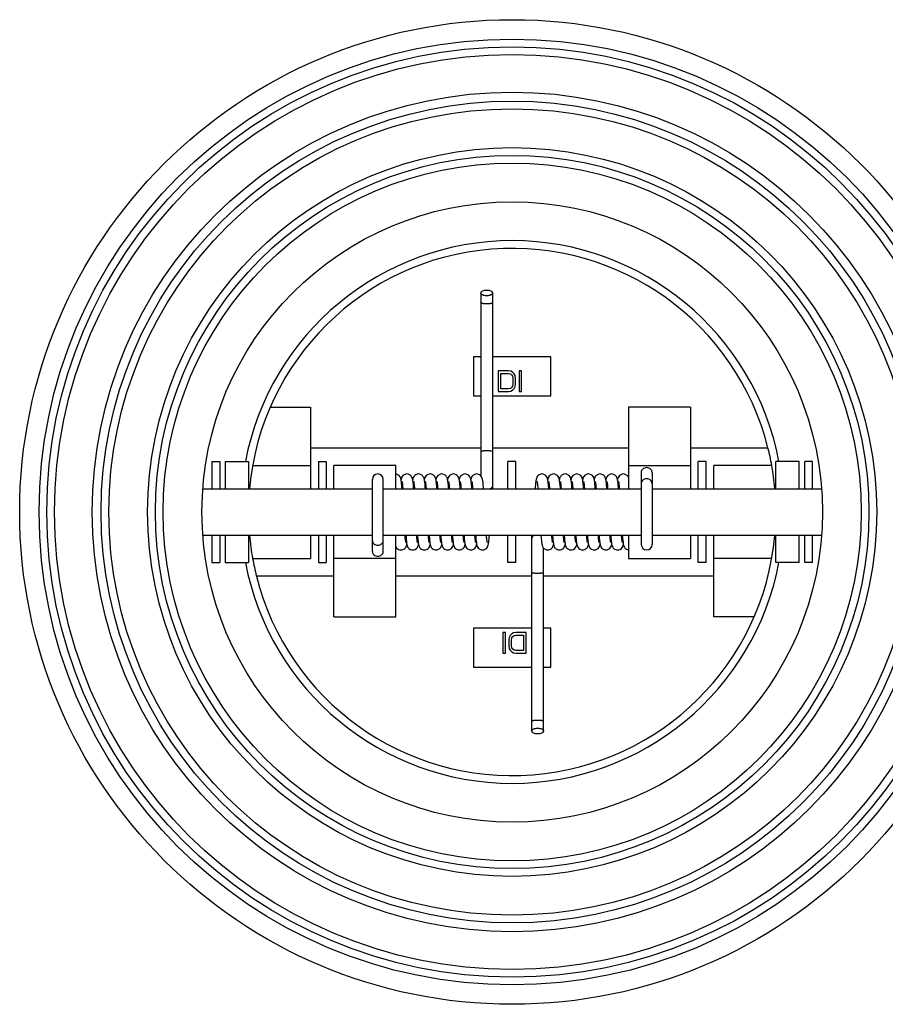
# Model space of a CAD drawing. Header units: millimetres. Extents: x -8 to 271, y 72 to 552.
# Tile 3 of 5: x 65 to 177, y 163 to 290. Entities that reach past the tile are written whole.
import ezdxf

# ---------------------------------------------------------------- set-up
doc = ezdxf.new("R2010")
doc.units = ezdxf.units.MM
doc.header["$LTSCALE"] = 30.734
doc.layers.get('0').update_dxf_attribs({"linetype": 'CONTINUOUS'})
doc.layers.add('02___PRT_ALL_AXES', color=7, linetype='CONTINUOUS')

msp = doc.modelspace()

# ---------------------------------------------------------------- linework, layer by layer
at = {"color": 7, "linetype": 'Continuous'}
for p, q in [((124.49, 254.48), (124.49, 230.86)), ((125.99, 254.48), (125.99, 229.23)), ((123.52, 246.23), (123.52, 241.23)), ((124.49, 246.23), (123.52, 246.23)), ((133.52, 246.23), (125.99, 246.23)), ((133.52, 241.23), (133.52, 246.23)), ((126.72, 244.45), (126.72, 241.77)), ((128.06, 244.45), (126.72, 244.45)), ((127.06, 242.11), (127.06, 244.11)), ((127.06, 244.11), (128.06, 244.11)), ((128.34, 244.39), (128.06, 244.45)), ((128.06, 244.11), (128.29, 244.05)), ((128.29, 244.05), (128.45, 243.93)), ((128.57, 244.28), (128.34, 244.39)), ((128.45, 243.93), (128.57, 243.76)), ((128.79, 244.05), (128.57, 244.28)), ((128.9, 243.82), (128.79, 244.05)), ((129.4, 244.45), (129.4, 241.77)), ((129.74, 244.45), (129.4, 244.45)), ((129.74, 241.77), (129.74, 244.45)), ((128.57, 243.76), (128.62, 243.54)), ((128.62, 242.68), (128.57, 242.45)), ((128.62, 243.54), (128.62, 242.68)), ((128.96, 243.54), (128.9, 243.82)), ((128.9, 242.4), (128.96, 242.68)), ((128.96, 242.68), (128.96, 243.54)), ((126.72, 241.77), (128.06, 241.77)), ((128.06, 242.11), (127.06, 242.11)), ((128.29, 242.17), (128.06, 242.11)), ((128.06, 241.77), (128.34, 241.82)), ((128.45, 242.28), (128.29, 242.17)), ((128.34, 241.82), (128.57, 241.94)), ((128.57, 242.45), (128.45, 242.28)), ((128.57, 241.94), (128.79, 242.17)), ((128.79, 242.17), (128.9, 242.4)), ((129.4, 241.77), (129.74, 241.77)), ((123.52, 241.23), (124.49, 241.23)), ((125.99, 241.23), (133.52, 241.23)), ((145.16, 231.33), (145.16, 222.03)), ((146.56, 231.33), (146.56, 222.03)), ((110.49, 221.12), (110.49, 230.42)), ((111.89, 221.12), (111.89, 230.42)), ((88.64, 229.23), (110.49, 229.23)), ((111.89, 229.23), (145.16, 229.23)), ((146.56, 229.23), (168.41, 229.23)), ((88.64, 223.23), (110.49, 223.23)), ((111.89, 223.23), (145.16, 223.23)), ((131.06, 197.98), (131.06, 223.23)), ((146.56, 223.23), (168.41, 223.23)), ((132.56, 197.98), (132.56, 221.59)), ((123.52, 211.23), (123.52, 206.23)), ((131.06, 211.23), (123.52, 211.23)), ((133.52, 211.23), (132.56, 211.23)), ((133.52, 206.23), (133.52, 211.23)), ((127.31, 210.69), (127.31, 208.01)), ((127.64, 210.69), (127.31, 210.69)), ((127.64, 208.01), (127.64, 210.69)), ((128.15, 210.06), (128.09, 209.78)), ((128.09, 209.78), (128.09, 208.92)), ((128.26, 210.29), (128.15, 210.06)), ((128.48, 210.52), (128.26, 210.29)), ((128.43, 209.78), (128.48, 210)), ((128.43, 208.92), (128.43, 209.78)), ((128.7, 210.63), (128.48, 210.52)), ((128.48, 210), (128.59, 210.17)), ((128.59, 210.17), (128.76, 210.29)), ((128.98, 210.69), (128.7, 210.63)), ((128.76, 210.29), (128.98, 210.35)), ((130.32, 210.69), (128.98, 210.69)), ((128.98, 210.35), (129.99, 210.35)), ((129.99, 210.35), (129.99, 208.35)), ((130.32, 208.01), (130.32, 210.69)), ((128.09, 208.92), (128.15, 208.64)), ((128.15, 208.64), (128.26, 208.41)), ((128.26, 208.41), (128.48, 208.18)), ((128.48, 208.69), (128.43, 208.92)), ((128.59, 208.52), (128.48, 208.69)), ((128.76, 208.41), (128.59, 208.52)), ((128.98, 208.35), (128.76, 208.41)), ((129.99, 208.35), (128.98, 208.35)), ((127.31, 208.01), (127.64, 208.01)), ((128.48, 208.18), (128.7, 208.06)), ((128.7, 208.06), (128.98, 208.01)), ((128.98, 208.01), (130.32, 208.01)), ((123.52, 206.23), (131.06, 206.23)), ((132.56, 206.23), (133.52, 206.23))]:
    msp.add_line(p, q, dxfattribs=at)
for points in [[(114.16, 230.55), (114.12, 230.65), (114.06, 230.78), (113.95, 230.92), (113.79, 231.04), (113.59, 231.11), (113.52, 231.12)], [(114.2, 230.36), (114.18, 230.46), (114.16, 230.55)], [(114.94, 231.13), (114.8, 231.11), (114.61, 231.04), (114.44, 230.93), (114.33, 230.79), (114.27, 230.66), (114.23, 230.56), (114.2, 230.46), (114.19, 230.41)], [(114.33, 229.23), (114.33, 229.26), (114.31, 229.48), (114.29, 229.67), (114.27, 229.84), (114.26, 229.99), (114.24, 230.13), (114.22, 230.25), (114.2, 230.36)], [(114.32, 230.15), (114.32, 230.15), (114.32, 230.14), (114.33, 230.1), (114.34, 230.05), (114.35, 229.97), (114.36, 229.89), (114.37, 229.78), (114.39, 229.67), (114.4, 229.53), (114.41, 229.39), (114.43, 229.23), (114.43, 229.23)], [(115.7, 230.35), (115.68, 230.45), (115.66, 230.55), (115.62, 230.65), (115.56, 230.78), (115.45, 230.92), (115.29, 231.04), (115.09, 231.11), (114.94, 231.13)], [(116.44, 231.13), (116.29, 231.11), (116.1, 231.04), (115.95, 230.93), (115.84, 230.8), (115.77, 230.68), (115.73, 230.57), (115.71, 230.48), (115.69, 230.41)], [(115.83, 229.23), (115.81, 229.44), (115.79, 229.64), (115.78, 229.81), (115.76, 229.97), (115.74, 230.11), (115.72, 230.24), (115.7, 230.35)], [(115.82, 230.15), (115.82, 230.15), (115.82, 230.14), (115.83, 230.11), (115.84, 230.06), (115.85, 229.99), (115.86, 229.91), (115.87, 229.82), (115.88, 229.7), (115.9, 229.58), (115.91, 229.43), (115.92, 229.28), (115.93, 229.23)], [(117.2, 230.36), (117.18, 230.46), (117.16, 230.56), (117.12, 230.66), (117.06, 230.78), (116.95, 230.92), (116.79, 231.04), (116.6, 231.11), (116.44, 231.13)], [(117.94, 231.13), (117.8, 231.11), (117.6, 231.04), (117.45, 230.93), (117.34, 230.79), (117.27, 230.67), (117.23, 230.56), (117.2, 230.46), (117.19, 230.41)], [(117.33, 229.23), (117.31, 229.4), (117.3, 229.62), (117.28, 229.81), (117.26, 229.98), (117.24, 230.13), (117.22, 230.25), (117.2, 230.36)], [(117.32, 230.15), (117.32, 230.15), (117.32, 230.14), (117.33, 230.1), (117.34, 230.04), (117.35, 229.97), (117.36, 229.87), (117.38, 229.76), (117.39, 229.63), (117.4, 229.48), (117.42, 229.32), (117.43, 229.23)], [(118.7, 230.37), (118.68, 230.47), (118.65, 230.57), (118.61, 230.67), (118.55, 230.79), (118.44, 230.92), (118.29, 231.04), (118.1, 231.11), (117.94, 231.13)], [(119.44, 231.13), (119.29, 231.11), (119.09, 231.04), (118.94, 230.92), (118.83, 230.79), (118.77, 230.66), (118.73, 230.56), (118.7, 230.46), (118.69, 230.41)], [(118.83, 229.23), (118.81, 229.4), (118.8, 229.62), (118.78, 229.82), (118.76, 229.98), (118.74, 230.13), (118.72, 230.26), (118.7, 230.37)], [(118.82, 230.15), (118.82, 230.15), (118.82, 230.14), (118.83, 230.1), (118.84, 230.05), (118.85, 229.98), (118.86, 229.88), (118.88, 229.77), (118.89, 229.63), (118.9, 229.48), (118.92, 229.31), (118.93, 229.23)], [(120.2, 230.37), (120.18, 230.46), (120.16, 230.56), (120.12, 230.66), (120.06, 230.78), (119.95, 230.92), (119.79, 231.03), (119.6, 231.11), (119.44, 231.13)], [(120.94, 231.13), (120.8, 231.11), (120.61, 231.04), (120.45, 230.93), (120.34, 230.81), (120.28, 230.68), (120.24, 230.58), (120.21, 230.48), (120.19, 230.41)], [(120.33, 229.23), (120.32, 229.3), (120.31, 229.5), (120.29, 229.69), (120.27, 229.86), (120.25, 230.01), (120.24, 230.14), (120.22, 230.26), (120.2, 230.37)], [(120.32, 230.15), (120.32, 230.15), (120.32, 230.14), (120.33, 230.1), (120.34, 230.04), (120.35, 229.96), (120.36, 229.87), (120.38, 229.75), (120.39, 229.62), (120.41, 229.48), (120.42, 229.31), (120.43, 229.23)], [(121.7, 230.38), (121.68, 230.48), (121.65, 230.57), (121.62, 230.67), (121.55, 230.79), (121.44, 230.92), (121.29, 231.04), (121.09, 231.11), (120.94, 231.13)], [(122.44, 231.13), (122.29, 231.11), (122.1, 231.04), (121.94, 230.92), (121.83, 230.79), (121.77, 230.67), (121.73, 230.56), (121.7, 230.46), (121.69, 230.41)], [(121.83, 229.23), (121.82, 229.37), (121.8, 229.56), (121.78, 229.73), (121.77, 229.89), (121.75, 230.03), (121.73, 230.16), (121.72, 230.28), (121.7, 230.38)], [(121.82, 230.15), (121.82, 230.15), (121.82, 230.14), (121.83, 230.1), (121.84, 230.05), (121.85, 229.98), (121.86, 229.88), (121.88, 229.77), (121.89, 229.64), (121.9, 229.49), (121.92, 229.31), (121.93, 229.23)], [(123.2, 230.37), (123.18, 230.46), (123.16, 230.56), (123.12, 230.66), (123.06, 230.78), (122.95, 230.92), (122.79, 231.04), (122.59, 231.11), (122.44, 231.13)], [(123.94, 231.13), (123.8, 231.11), (123.6, 231.04), (123.44, 230.92), (123.33, 230.79), (123.27, 230.67), (123.23, 230.57), (123.21, 230.48), (123.19, 230.41)], [(123.33, 229.23), (123.32, 229.3), (123.31, 229.5), (123.29, 229.68), (123.27, 229.85), (123.26, 230), (123.24, 230.14), (123.22, 230.26), (123.2, 230.37)], [(123.32, 230.15), (123.32, 230.15), (123.32, 230.14), (123.33, 230.1), (123.34, 230.05), (123.35, 229.97), (123.36, 229.88), (123.38, 229.77), (123.39, 229.64), (123.4, 229.5), (123.42, 229.34), (123.43, 229.23)], [(124.56, 230.78), (124.45, 230.92), (124.29, 231.04), (124.09, 231.11), (123.94, 231.13)], [(124.83, 229.23), (124.82, 229.29), (124.81, 229.49), (124.79, 229.68), (124.77, 229.85), (124.76, 230), (124.74, 230.13), (124.72, 230.25), (124.7, 230.36), (124.68, 230.46), (124.66, 230.56), (124.62, 230.66), (124.56, 230.78)], [(132.36, 231.13), (132.2, 231.11), (132.01, 231.04), (131.86, 230.92), (131.75, 230.79), (131.68, 230.67), (131.64, 230.57), (131.62, 230.47), (131.6, 230.37), (131.58, 230.26), (131.56, 230.14), (131.54, 230), (131.53, 229.85), (131.51, 229.67), (131.49, 229.48), (131.47, 229.27), (131.47, 229.23)], [(131.73, 230.15), (131.73, 230.15), (131.73, 230.14), (131.74, 230.1), (131.75, 230.05), (131.76, 229.97), (131.78, 229.88), (131.79, 229.77), (131.8, 229.64), (131.82, 229.49), (131.83, 229.33), (131.84, 229.23)], [(133.11, 230.39), (133.09, 230.48), (133.07, 230.57), (133.03, 230.67), (132.96, 230.79), (132.85, 230.92), (132.7, 231.04), (132.5, 231.11), (132.36, 231.13)], [(133.86, 231.13), (133.7, 231.11), (133.51, 231.04), (133.35, 230.92), (133.24, 230.79), (133.18, 230.66), (133.14, 230.56), (133.12, 230.46), (133.11, 230.41)], [(133.24, 229.23), (133.23, 229.38), (133.21, 229.57), (133.2, 229.75), (133.18, 229.9), (133.16, 230.05), (133.15, 230.17), (133.13, 230.29), (133.11, 230.39)], [(133.23, 230.15), (133.23, 230.15), (133.23, 230.14), (133.24, 230.1), (133.25, 230.04), (133.26, 229.96), (133.28, 229.87), (133.29, 229.75), (133.3, 229.61), (133.32, 229.46), (133.33, 229.29), (133.34, 229.23)], [(134.61, 230.39), (134.59, 230.48), (134.56, 230.57), (134.53, 230.67), (134.46, 230.79), (134.35, 230.92), (134.2, 231.04), (134, 231.11), (133.86, 231.13)], [(135.36, 231.13), (135.2, 231.11), (135, 231.03), (134.85, 230.92), (134.74, 230.78), (134.68, 230.66), (134.64, 230.56), (134.62, 230.46), (134.61, 230.41)], [(134.74, 229.23), (134.73, 229.4), (134.71, 229.59), (134.69, 229.76), (134.68, 229.91), (134.66, 230.05), (134.64, 230.18), (134.63, 230.29), (134.61, 230.39)], [(134.73, 230.15), (134.73, 230.15), (134.73, 230.14), (134.74, 230.11), (134.75, 230.05), (134.76, 229.98), (134.77, 229.89), (134.79, 229.78), (134.8, 229.65), (134.81, 229.51), (134.83, 229.36), (134.84, 229.23)], [(136.12, 230.35), (136.1, 230.46), (136.07, 230.56), (136.03, 230.66), (135.97, 230.79), (135.86, 230.92), (135.71, 231.04), (135.51, 231.11), (135.36, 231.13)], [(136.86, 231.13), (136.71, 231.11), (136.51, 231.04), (136.36, 230.92), (136.25, 230.79), (136.18, 230.67), (136.14, 230.56), (136.12, 230.47), (136.11, 230.41)], [(136.24, 229.23), (136.23, 229.35), (136.21, 229.57), (136.19, 229.77), (136.17, 229.94), (136.16, 230.1), (136.14, 230.23), (136.12, 230.35)], [(136.23, 230.15), (136.23, 230.15), (136.23, 230.14), (136.24, 230.1), (136.25, 230.04), (136.26, 229.96), (136.28, 229.86), (136.29, 229.74), (136.31, 229.6), (136.32, 229.45), (136.34, 229.27), (136.34, 229.23)], [(137.61, 230.39), (137.59, 230.48), (137.56, 230.57), (137.53, 230.67), (137.46, 230.79), (137.35, 230.92), (137.2, 231.04), (137, 231.11), (136.86, 231.13)], [(138.36, 231.13), (138.2, 231.11), (138, 231.03), (137.85, 230.92), (137.74, 230.79), (137.68, 230.66), (137.64, 230.56), (137.62, 230.46), (137.61, 230.41)], [(137.74, 229.23), (137.73, 229.4), (137.71, 229.59), (137.69, 229.76), (137.68, 229.91), (137.66, 230.05), (137.64, 230.18), (137.63, 230.29), (137.61, 230.39)], [(137.73, 230.15), (137.73, 230.15), (137.73, 230.14), (137.74, 230.11), (137.75, 230.05), (137.76, 229.98), (137.77, 229.89), (137.79, 229.78), (137.8, 229.66), (137.81, 229.52), (137.83, 229.36), (137.84, 229.23)], [(139.12, 230.35), (139.1, 230.46), (139.07, 230.56), (139.03, 230.66), (138.97, 230.79), (138.86, 230.92), (138.7, 231.04), (138.51, 231.11), (138.36, 231.13)], [(139.86, 231.13), (139.69, 231.11), (139.5, 231.03), (139.35, 230.92), (139.24, 230.79), (139.18, 230.66), (139.14, 230.55), (139.11, 230.45), (139.11, 230.41)], [(139.24, 229.23), (139.23, 229.34), (139.21, 229.56), (139.19, 229.77), (139.17, 229.94), (139.16, 230.1), (139.14, 230.23), (139.12, 230.35)], [(139.23, 230.15), (139.23, 230.15), (139.23, 230.14), (139.24, 230.1), (139.25, 230.04), (139.26, 229.96), (139.28, 229.87), (139.29, 229.75), (139.3, 229.62), (139.32, 229.46), (139.33, 229.29), (139.34, 229.23)], [(140.61, 230.37), (140.59, 230.47), (140.57, 230.57), (140.53, 230.67), (140.46, 230.79), (140.35, 230.92), (140.2, 231.04), (140.01, 231.11), (139.86, 231.13)], [(141.36, 231.13), (141.21, 231.11), (141.02, 231.04), (140.86, 230.92), (140.74, 230.78), (140.68, 230.66), (140.64, 230.56), (140.62, 230.46), (140.61, 230.41)], [(140.74, 229.23), (140.74, 229.25), (140.72, 229.46), (140.7, 229.66), (140.69, 229.84), (140.67, 230), (140.65, 230.14), (140.63, 230.26), (140.61, 230.37)], [(140.73, 230.15), (140.73, 230.15), (140.74, 230.13), (140.74, 230.1), (140.75, 230.04), (140.76, 229.96), (140.78, 229.87), (140.79, 229.75), (140.8, 229.63), (140.82, 229.48), (140.83, 229.32), (140.84, 229.23)], [(142.11, 230.36), (142.09, 230.46), (142.07, 230.56), (142.03, 230.66), (141.96, 230.79), (141.85, 230.93), (141.69, 231.04), (141.5, 231.11), (141.36, 231.13)], [(142.86, 231.13), (142.7, 231.11), (142.51, 231.04), (142.36, 230.93), (142.25, 230.8), (142.18, 230.67), (142.14, 230.56), (142.12, 230.46), (142.11, 230.41)], [(142.24, 229.23), (142.24, 229.23), (142.22, 229.45), (142.2, 229.65), (142.19, 229.83), (142.17, 229.99), (142.15, 230.13), (142.13, 230.25), (142.11, 230.36)], [(142.23, 230.15), (142.23, 230.15), (142.24, 230.13), (142.24, 230.1), (142.25, 230.04), (142.26, 229.96), (142.28, 229.86), (142.29, 229.75), (142.3, 229.62), (142.32, 229.47), (142.33, 229.3), (142.34, 229.23)], [(143.52, 230.68), (143.47, 230.79), (143.35, 230.93), (143.19, 231.04), (143, 231.11), (142.86, 231.13)], [(114.82, 222.3), (114.82, 222.3), (114.81, 222.32), (114.8, 222.36), (114.79, 222.42), (114.78, 222.5), (114.77, 222.59), (114.76, 222.71), (114.74, 222.84), (114.73, 222.99), (114.71, 223.16), (114.71, 223.23)], [(114.81, 223.23), (114.81, 223.22), (114.83, 223), (114.84, 222.81), (114.86, 222.63), (114.88, 222.47), (114.9, 222.33), (114.91, 222.2), (114.93, 222.09)], [(116.32, 222.3), (116.32, 222.3), (116.31, 222.32), (116.3, 222.36), (116.29, 222.42), (116.28, 222.5), (116.27, 222.59), (116.26, 222.7), (116.24, 222.83), (116.23, 222.97), (116.22, 223.14), (116.21, 223.23)], [(116.31, 223.23), (116.31, 223.21), (116.33, 222.99), (116.34, 222.79), (116.36, 222.62), (116.38, 222.46), (116.4, 222.32), (116.42, 222.19), (116.43, 222.09)], [(117.82, 222.3), (117.82, 222.3), (117.81, 222.32), (117.81, 222.36), (117.8, 222.41), (117.78, 222.49), (117.77, 222.59), (117.76, 222.71), (117.74, 222.84), (117.73, 222.99), (117.71, 223.16), (117.71, 223.23)], [(117.81, 223.23), (117.82, 223.12), (117.84, 222.89), (117.85, 222.69), (117.87, 222.51), (117.89, 222.36), (117.91, 222.22), (117.93, 222.1)], [(119.32, 222.31), (119.32, 222.3), (119.31, 222.32), (119.31, 222.35), (119.3, 222.4), (119.29, 222.48), (119.27, 222.57), (119.26, 222.67), (119.25, 222.8), (119.23, 222.94), (119.22, 223.09), (119.21, 223.23)], [(119.31, 223.23), (119.32, 223.05), (119.34, 222.87), (119.35, 222.7), (119.37, 222.54), (119.39, 222.4), (119.4, 222.28), (119.42, 222.17), (119.44, 222.07)], [(120.82, 222.3), (120.82, 222.3), (120.81, 222.32), (120.81, 222.36), (120.8, 222.42), (120.78, 222.5), (120.77, 222.6), (120.76, 222.71), (120.74, 222.85), (120.73, 223.01), (120.71, 223.18), (120.71, 223.23)], [(120.81, 223.23), (120.82, 223.11), (120.84, 222.89), (120.85, 222.69), (120.87, 222.51), (120.89, 222.36), (120.91, 222.22), (120.93, 222.1)], [(122.32, 222.31), (122.32, 222.3), (122.31, 222.32), (122.31, 222.35), (122.3, 222.41), (122.29, 222.48), (122.27, 222.57), (122.26, 222.68), (122.25, 222.8), (122.23, 222.94), (122.22, 223.1), (122.21, 223.23)], [(122.31, 223.23), (122.32, 223.06), (122.34, 222.87), (122.35, 222.7), (122.37, 222.54), (122.39, 222.4), (122.4, 222.28), (122.42, 222.17), (122.44, 222.07)], [(123.82, 222.3), (123.82, 222.3), (123.81, 222.32), (123.81, 222.36), (123.8, 222.41), (123.78, 222.49), (123.77, 222.59), (123.76, 222.71), (123.74, 222.84), (123.73, 223), (123.71, 223.17), (123.71, 223.23)], [(123.81, 223.23), (123.82, 223.08), (123.84, 222.88), (123.85, 222.71), (123.87, 222.55), (123.89, 222.41), (123.9, 222.28), (123.92, 222.17), (123.94, 222.07)], [(124.69, 221.33), (124.85, 221.35), (125.04, 221.42), (125.19, 221.53), (125.3, 221.66), (125.36, 221.78), (125.4, 221.89), (125.43, 221.99), (125.45, 222.09), (125.47, 222.19), (125.49, 222.32), (125.51, 222.45), (125.52, 222.61), (125.54, 222.78), (125.56, 222.97), (125.58, 223.19), (125.58, 223.23)], [(125.32, 222.3), (125.32, 222.3), (125.31, 222.32), (125.31, 222.35), (125.3, 222.41), (125.28, 222.49), (125.27, 222.58), (125.26, 222.69), (125.25, 222.82), (125.23, 222.96), (125.22, 223.13), (125.21, 223.23)], [(132.22, 223.23), (132.22, 223.16), (132.24, 222.96), (132.26, 222.78), (132.28, 222.61), (132.29, 222.46), (132.31, 222.32), (132.33, 222.2), (132.35, 222.09), (132.37, 221.99), (132.39, 221.9), (132.43, 221.8), (132.49, 221.67)], [(133.73, 222.3), (133.73, 222.3), (133.73, 222.32), (133.72, 222.35), (133.71, 222.41), (133.7, 222.48), (133.69, 222.58), (133.67, 222.69), (133.66, 222.82), (133.64, 222.96), (133.63, 223.12), (133.62, 223.23)], [(133.72, 223.23), (133.72, 223.16), (133.74, 222.96), (133.76, 222.77), (133.78, 222.6), (133.79, 222.45), (133.81, 222.32), (133.83, 222.2), (133.85, 222.09)], [(135.23, 222.31), (135.23, 222.3), (135.23, 222.32), (135.22, 222.35), (135.21, 222.41), (135.2, 222.48), (135.19, 222.57), (135.17, 222.69), (135.16, 222.82), (135.14, 222.97), (135.13, 223.14), (135.12, 223.23)], [(135.22, 223.23), (135.23, 223.09), (135.25, 222.9), (135.26, 222.72), (135.28, 222.57), (135.3, 222.42), (135.31, 222.3), (135.33, 222.18), (135.35, 222.08)], [(136.73, 222.3), (136.73, 222.3), (136.73, 222.32), (136.72, 222.36), (136.71, 222.42), (136.7, 222.49), (136.68, 222.59), (136.67, 222.7), (136.66, 222.83), (136.64, 222.98), (136.63, 223.14), (136.62, 223.23)], [(136.72, 223.23), (136.73, 223.15), (136.74, 222.95), (136.76, 222.77), (136.78, 222.6), (136.79, 222.45), (136.81, 222.32), (136.83, 222.2), (136.85, 222.09)], [(138.23, 222.31), (138.23, 222.3), (138.23, 222.32), (138.22, 222.35), (138.21, 222.41), (138.2, 222.48), (138.19, 222.57), (138.17, 222.69), (138.16, 222.82), (138.14, 222.97), (138.13, 223.14), (138.12, 223.23)], [(138.22, 223.23), (138.23, 223.06), (138.25, 222.84), (138.27, 222.64), (138.29, 222.47), (138.31, 222.32), (138.33, 222.2), (138.35, 222.08)], [(139.73, 222.3), (139.73, 222.3), (139.73, 222.32), (139.72, 222.36), (139.71, 222.41), (139.7, 222.49), (139.68, 222.59), (139.67, 222.7), (139.66, 222.83), (139.64, 222.97), (139.63, 223.14), (139.62, 223.23)], [(139.72, 223.23), (139.73, 223.06), (139.75, 222.84), (139.77, 222.65), (139.79, 222.48), (139.81, 222.33), (139.83, 222.2), (139.85, 222.09)], [(141.23, 222.31), (141.23, 222.3), (141.23, 222.31), (141.22, 222.35), (141.21, 222.4), (141.2, 222.46), (141.19, 222.54), (141.18, 222.64), (141.17, 222.75), (141.15, 222.88), (141.14, 223.02), (141.13, 223.18), (141.12, 223.23)], [(141.22, 223.23), (141.24, 223.01), (141.25, 222.82), (141.27, 222.64), (141.29, 222.48), (141.31, 222.34), (141.32, 222.22), (141.34, 222.1)], [(142.73, 222.3), (142.73, 222.3), (142.73, 222.32), (142.72, 222.36), (142.71, 222.41), (142.7, 222.48), (142.69, 222.57), (142.67, 222.67), (142.66, 222.79), (142.65, 222.92), (142.63, 223.07), (142.62, 223.22), (142.62, 223.23)], [(142.72, 223.23), (142.72, 223.19), (142.74, 222.98), (142.76, 222.79), (142.77, 222.62), (142.79, 222.46), (142.81, 222.33), (142.83, 222.2), (142.84, 222.1)], [(113.52, 221.78), (113.58, 221.67), (113.7, 221.53), (113.86, 221.41), (114.05, 221.34), (114.19, 221.33)], [(114.19, 221.33), (114.35, 221.34), (114.53, 221.42), (114.69, 221.53), (114.8, 221.66), (114.86, 221.78), (114.9, 221.89), (114.93, 222), (114.94, 222.05)], [(114.93, 222.09), (114.95, 221.99), (114.98, 221.9), (115.02, 221.79), (115.08, 221.67), (115.2, 221.53), (115.36, 221.41), (115.55, 221.34), (115.69, 221.33)], [(115.69, 221.33), (115.84, 221.34), (116.03, 221.41), (116.19, 221.53), (116.31, 221.67), (116.37, 221.8), (116.41, 221.9), (116.43, 221.99), (116.44, 222.05)], [(116.43, 222.09), (116.46, 221.99), (116.48, 221.89), (116.52, 221.78), (116.59, 221.66), (116.69, 221.53), (116.84, 221.42), (117.04, 221.35), (117.19, 221.33)], [(117.19, 221.33), (117.36, 221.35), (117.55, 221.42), (117.7, 221.54), (117.8, 221.67), (117.87, 221.79), (117.91, 221.9), (117.93, 222), (117.94, 222.05)], [(117.93, 222.1), (117.95, 222), (117.98, 221.9), (118.02, 221.79), (118.08, 221.67), (118.19, 221.53), (118.35, 221.42), (118.54, 221.34), (118.69, 221.33)], [(118.69, 221.33), (118.85, 221.35), (119.04, 221.42), (119.2, 221.54), (119.3, 221.67), (119.37, 221.79), (119.41, 221.9), (119.43, 222), (119.44, 222.05)], [(119.44, 222.07), (119.46, 221.98), (119.48, 221.88), (119.52, 221.79), (119.59, 221.66), (119.69, 221.53), (119.85, 221.42), (120.05, 221.34), (120.19, 221.33)], [(120.19, 221.33), (120.34, 221.34), (120.54, 221.42), (120.69, 221.53), (120.8, 221.67), (120.87, 221.79), (120.9, 221.89), (120.93, 221.99), (120.94, 222.05)], [(120.93, 222.1), (120.95, 222), (120.98, 221.9), (121.02, 221.79), (121.08, 221.67), (121.19, 221.53), (121.34, 221.42), (121.54, 221.35), (121.69, 221.33)], [(121.69, 221.33), (121.85, 221.35), (122.05, 221.42), (122.2, 221.54), (122.31, 221.67), (122.37, 221.79), (122.41, 221.9), (122.43, 222), (122.44, 222.05)], [(122.44, 222.07), (122.46, 221.98), (122.48, 221.89), (122.52, 221.79), (122.58, 221.66), (122.69, 221.53), (122.85, 221.42), (123.05, 221.34), (123.19, 221.33)], [(123.19, 221.33), (123.34, 221.34), (123.54, 221.42), (123.7, 221.53), (123.8, 221.67), (123.87, 221.79), (123.91, 221.9), (123.93, 222), (123.94, 222.05)], [(123.94, 222.07), (123.96, 221.98), (123.98, 221.89), (124.02, 221.79), (124.08, 221.66), (124.19, 221.53), (124.35, 221.42), (124.55, 221.34), (124.69, 221.33)], [(132.49, 221.67), (132.6, 221.54), (132.76, 221.42), (132.96, 221.34), (133.11, 221.33)], [(133.11, 221.33), (133.25, 221.34), (133.45, 221.42), (133.61, 221.53), (133.71, 221.67), (133.78, 221.79), (133.82, 221.89), (133.84, 221.98), (133.86, 222.05)], [(133.85, 222.09), (133.87, 221.99), (133.89, 221.9), (133.93, 221.8), (133.99, 221.67), (134.1, 221.54), (134.26, 221.42), (134.45, 221.34), (134.61, 221.33)], [(134.61, 221.33), (134.76, 221.34), (134.95, 221.42), (135.11, 221.53), (135.21, 221.67), (135.28, 221.79), (135.32, 221.89), (135.34, 221.99), (135.36, 222.05)], [(135.35, 222.08), (135.37, 221.98), (135.39, 221.89), (135.43, 221.79), (135.5, 221.67), (135.6, 221.53), (135.76, 221.42), (135.95, 221.34), (136.11, 221.33)], [(136.11, 221.33), (136.25, 221.34), (136.44, 221.41), (136.59, 221.52), (136.7, 221.65), (136.77, 221.77), (136.81, 221.88), (136.84, 221.98), (136.86, 222.05)], [(136.85, 222.09), (136.87, 221.99), (136.89, 221.9), (136.93, 221.8), (136.99, 221.68), (137.1, 221.54), (137.25, 221.42), (137.45, 221.34), (137.61, 221.33)], [(137.61, 221.33), (137.76, 221.34), (137.95, 221.42), (138.11, 221.53), (138.22, 221.67), (138.28, 221.79), (138.32, 221.9), (138.34, 222), (138.36, 222.05)], [(138.35, 222.08), (138.37, 221.98), (138.4, 221.89), (138.43, 221.78), (138.5, 221.66), (138.6, 221.53), (138.75, 221.42), (138.95, 221.35), (139.11, 221.33)], [(139.11, 221.33), (139.25, 221.34), (139.45, 221.42), (139.6, 221.53), (139.71, 221.66), (139.78, 221.79), (139.82, 221.89), (139.84, 221.99), (139.86, 222.05)], [(139.85, 222.09), (139.87, 221.99), (139.89, 221.9), (139.93, 221.79), (139.99, 221.67), (140.1, 221.54), (140.25, 221.42), (140.45, 221.35), (140.61, 221.33)], [(140.61, 221.33), (140.75, 221.34), (140.95, 221.42), (141.1, 221.53), (141.21, 221.66), (141.27, 221.78), (141.31, 221.88), (141.34, 221.98), (141.36, 222.05)], [(141.34, 222.1), (141.36, 222), (141.39, 221.91), (141.42, 221.8), (141.49, 221.68), (141.6, 221.54), (141.76, 221.42), (141.96, 221.34), (142.11, 221.33)], [(142.11, 221.33), (142.25, 221.34), (142.44, 221.41), (142.6, 221.53), (142.72, 221.67), (142.78, 221.79), (142.82, 221.9), (142.84, 221.99), (142.86, 222.05)], [(142.84, 222.1), (142.87, 222), (142.89, 221.9)], [(142.89, 221.9), (142.93, 221.8), (142.99, 221.68), (143.1, 221.54), (143.26, 221.42), (143.46, 221.34), (143.52, 221.34)]]:
    msp.add_lwpolyline(points, dxfattribs=at)
for radius in [61, 60, 59, 54.15, 53, 52, 47, 46, 45, 40]:
    msp.add_circle((128.52, 226.23), radius, dxfattribs=at)
for centre, radius, start, end in [((128.52, 226.23), 35, 10.729, 169.271), ((128.52, 226.23), 34, 10.1676, 14.074), ((111.19, 230.43), 0.7, 0, 180), ((145.86, 222.03), 0.7, 180, 360), ((128.52, 226.23), 35, 190.729, 349.271), ((128.52, 226.23), 34, 190.1676, 194.074)]:
    msp.add_arc(centre, radius, start, end, dxfattribs=at)
for points, knots in [([(124.49, 254.48), (124.49, 254.5), (124.5, 254.56), (124.55, 254.63), (124.62, 254.69), (124.75, 254.77), (124.96, 254.84), (125.15, 254.85), (125.24, 254.85)], [0, 0, 0, 0, 0.081909, 0.172436, 0.277052, 0.397604, 0.681047, 1, 1, 1, 1]), ([(125.24, 254.11), (125.15, 254.11), (124.96, 254.12), (124.75, 254.19), (124.62, 254.27), (124.55, 254.33), (124.5, 254.4), (124.49, 254.45), (124.49, 254.48)], [0, 0, 0, 0, 0.318953, 0.602396, 0.722948, 0.827564, 0.918091, 1, 1, 1, 1]), ([(125.24, 254.85), (125.34, 254.85), (125.52, 254.84), (125.73, 254.77), (125.86, 254.69), (125.94, 254.63), (125.98, 254.56), (125.99, 254.5), (125.99, 254.48)], [0, 0, 0, 0, 0.318953, 0.602396, 0.722948, 0.827564, 0.918091, 1, 1, 1, 1]), ([(125.99, 254.48), (125.99, 254.45), (125.98, 254.4), (125.94, 254.33), (125.86, 254.27), (125.73, 254.19), (125.52, 254.12), (125.34, 254.11), (125.24, 254.11)], [0, 0, 0, 0, 0.081909, 0.172436, 0.277052, 0.397604, 0.681047, 1, 1, 1, 1]), ([(125.24, 253.06), (125.19, 253.06), (125.1, 253.06), (124.95, 253.07), (124.82, 253.09), (124.71, 253.11), (124.62, 253.13), (124.56, 253.16), (124.52, 253.18), (124.5, 253.2), (124.49, 253.22), (124.49, 253.23)], [0, 0, 0, 0, 0.188582, 0.369608, 0.535362, 0.680139, 0.799743, 0.891647, 0.927241, 0.956397, 1, 1, 1, 1]), ([(125.99, 253.23), (125.99, 253.22), (125.98, 253.2), (125.96, 253.18), (125.93, 253.16), (125.86, 253.13), (125.77, 253.11), (125.66, 253.09), (125.53, 253.07), (125.39, 253.06), (125.29, 253.06), (125.24, 253.06)], [0, 0, 0, 0, 0.043603, 0.072759, 0.108353, 0.200257, 0.319861, 0.464638, 0.630392, 0.811418, 1, 1, 1, 1]), ([(125.24, 234.1), (125.19, 234.1), (125.1, 234.1), (124.96, 234.1), (124.83, 234.1), (124.72, 234.09), (124.63, 234.08), (124.56, 234.07), (124.52, 234.06), (124.5, 234.06), (124.49, 234.05), (124.49, 234.05)], [0, 0, 0, 0, 0.193327, 0.379622, 0.551165, 0.70165, 0.825463, 0.917891, 0.975824, 0.991645, 1, 1, 1, 1]), ([(125.99, 234.05), (125.99, 234.05), (125.99, 234.06), (125.97, 234.06), (125.93, 234.07), (125.86, 234.08), (125.77, 234.09), (125.65, 234.1), (125.53, 234.1), (125.39, 234.1), (125.29, 234.1), (125.24, 234.1)], [0, 0, 0, 0, 0.008355, 0.024176, 0.082109, 0.174537, 0.29835, 0.448835, 0.620378, 0.806673, 1, 1, 1, 1]), ([(145.86, 231.95), (145.76, 231.95), (145.58, 231.92), (145.35, 231.78), (145.19, 231.58), (145.16, 231.41), (145.16, 231.33)], [0, 0, 0, 0, 0.265132, 0.521624, 0.765493, 1, 1, 1, 1]), ([(146.56, 231.33), (146.56, 231.41), (146.52, 231.58), (146.36, 231.78), (146.13, 231.92), (145.95, 231.95), (145.86, 231.95)], [0, 0, 0, 0, 0.234507, 0.478376, 0.734868, 1, 1, 1, 1]), ([(145.86, 230.52), (145.76, 230.52), (145.58, 230.49), (145.35, 230.35), (145.19, 230.15), (145.16, 229.99), (145.16, 229.91)], [0, 0, 0, 0, 0.265132, 0.521624, 0.765493, 1, 1, 1, 1]), ([(146.56, 229.91), (146.56, 229.99), (146.52, 230.15), (146.36, 230.35), (146.13, 230.49), (145.95, 230.52), (145.86, 230.52)], [0, 0, 0, 0, 0.234507, 0.478376, 0.734868, 1, 1, 1, 1]), ([(125.99, 229.69), (125.99, 229.64), (125.98, 229.56), (125.91, 229.38), (125.81, 229.28), (125.74, 229.22)], [0, 0, 0, 0, 0.240132, 0.485146, 1, 1, 1, 1]), ([(110.49, 222.55), (110.49, 222.47), (110.53, 222.3), (110.69, 222.1), (110.92, 221.97), (111.1, 221.94), (111.19, 221.94)], [0, 0, 0, 0, 0.234507, 0.478376, 0.734868, 1, 1, 1, 1]), ([(111.19, 221.94), (111.28, 221.94), (111.46, 221.97), (111.7, 222.1), (111.85, 222.3), (111.89, 222.47), (111.89, 222.55)], [0, 0, 0, 0, 0.265132, 0.521624, 0.765493, 1, 1, 1, 1]), ([(131.06, 222.77), (131.06, 222.81), (131.07, 222.9), (131.14, 223.07), (131.24, 223.18), (131.31, 223.23)], [0, 0, 0, 0, 0.240132, 0.485146, 1, 1, 1, 1]), ([(110.49, 221.12), (110.49, 221.04), (110.53, 220.88), (110.69, 220.67), (110.92, 220.54), (111.1, 220.51), (111.19, 220.51)], [0, 0, 0, 0, 0.234507, 0.478376, 0.734868, 1, 1, 1, 1]), ([(111.19, 220.51), (111.28, 220.51), (111.46, 220.54), (111.7, 220.67), (111.85, 220.88), (111.89, 221.04), (111.89, 221.12)], [0, 0, 0, 0, 0.265132, 0.521624, 0.765493, 1, 1, 1, 1]), ([(131.06, 218.4), (131.06, 218.4), (131.06, 218.4), (131.08, 218.39), (131.12, 218.38), (131.19, 218.37), (131.28, 218.37), (131.39, 218.36), (131.52, 218.35), (131.66, 218.35), (131.76, 218.35), (131.81, 218.35)], [0, 0, 0, 0, 0.008355, 0.024176, 0.082109, 0.174537, 0.29835, 0.448835, 0.620378, 0.806673, 1, 1, 1, 1]), ([(131.81, 218.35), (131.85, 218.35), (131.95, 218.35), (132.09, 218.35), (132.22, 218.36), (132.33, 218.37), (132.42, 218.37), (132.49, 218.38), (132.53, 218.39), (132.55, 218.4), (132.56, 218.4), (132.56, 218.4)], [0, 0, 0, 0, 0.193327, 0.379622, 0.551165, 0.70165, 0.825463, 0.917891, 0.975824, 0.991645, 1, 1, 1, 1]), ([(131.06, 199.23), (131.06, 199.24), (131.07, 199.26), (131.09, 199.28), (131.12, 199.3), (131.18, 199.32), (131.27, 199.35), (131.39, 199.37), (131.52, 199.38), (131.66, 199.39), (131.76, 199.39), (131.81, 199.39)], [0, 0, 0, 0, 0.043603, 0.072759, 0.108353, 0.200257, 0.319861, 0.464638, 0.630392, 0.811418, 1, 1, 1, 1]), ([(131.81, 199.39), (131.86, 199.39), (131.95, 199.39), (132.09, 199.38), (132.22, 199.37), (132.34, 199.35), (132.43, 199.32), (132.49, 199.3), (132.52, 199.28), (132.55, 199.26), (132.56, 199.24), (132.56, 199.23)], [0, 0, 0, 0, 0.188582, 0.369608, 0.535362, 0.680139, 0.799743, 0.891647, 0.927241, 0.956397, 1, 1, 1, 1]), ([(131.06, 197.98), (131.06, 198), (131.07, 198.05), (131.11, 198.12), (131.18, 198.19), (131.32, 198.27), (131.53, 198.33), (131.71, 198.35), (131.81, 198.35)], [0, 0, 0, 0, 0.081909, 0.172436, 0.277052, 0.397604, 0.681047, 1, 1, 1, 1]), ([(131.81, 198.35), (131.9, 198.35), (132.08, 198.33), (132.29, 198.27), (132.43, 198.19), (132.5, 198.12), (132.54, 198.05), (132.56, 198), (132.56, 197.98)], [0, 0, 0, 0, 0.318953, 0.602396, 0.722948, 0.827564, 0.918091, 1, 1, 1, 1]), ([(131.81, 197.6), (131.71, 197.6), (131.53, 197.62), (131.32, 197.69), (131.18, 197.76), (131.11, 197.83), (131.07, 197.9), (131.06, 197.95), (131.06, 197.98)], [0, 0, 0, 0, 0.318953, 0.602396, 0.722948, 0.827564, 0.918091, 1, 1, 1, 1]), ([(132.56, 197.98), (132.56, 197.95), (132.54, 197.9), (132.5, 197.83), (132.43, 197.76), (132.29, 197.69), (132.08, 197.62), (131.9, 197.6), (131.81, 197.6)], [0, 0, 0, 0, 0.081909, 0.172436, 0.277052, 0.397604, 0.681047, 1, 1, 1, 1])]:
    msp.add_open_spline(points, degree=3, knots=knots, dxfattribs=at)
at = {"layer": '02___PRT_ALL_AXES', "color": 7, "linetype": 'Continuous'}
for p, q in [((97.33, 239.75), (102.52, 239.75)), ((102.52, 239.75), (102.52, 229.23)), ((143.52, 239.75), (143.52, 229.23)), ((151.52, 239.75), (143.52, 239.75)), ((151.52, 239.75), (151.52, 229.23)), ((102.52, 234.5), (124.49, 234.5)), ((125.99, 234.5), (143.52, 234.5)), ((151.52, 234.5), (161.5, 234.5)), ((89.81, 232.73), (89.81, 229.23)), ((89.81, 232.73), (90.81, 232.73)), ((90.81, 232.73), (90.81, 229.23)), ((91.51, 232.73), (91.51, 229.23)), ((91.51, 232.73), (94.51, 232.73)), ((94.51, 232.73), (94.51, 229.23)), ((103.53, 232.73), (103.53, 229.23)), ((103.53, 232.73), (104.53, 232.73)), ((104.53, 232.73), (104.53, 229.23)), ((127.98, 229.23), (127.98, 232.73)), ((128.98, 232.73), (127.98, 232.73)), ((128.98, 229.23), (128.98, 232.73)), ((152.52, 229.23), (152.52, 232.73)), ((153.52, 232.73), (152.52, 232.73)), ((153.52, 229.23), (153.52, 232.73)), ((165.53, 232.73), (162.53, 232.73)), ((162.53, 229.23), (162.53, 232.73)), ((165.53, 229.23), (165.53, 232.73)), ((167.24, 232.73), (166.24, 232.73)), ((166.24, 229.23), (166.24, 232.73)), ((167.24, 229.23), (167.24, 232.73)), ((95.04, 232.23), (102.52, 232.23)), ((105.52, 229.23), (105.52, 232.23)), ((113.52, 232.23), (105.52, 232.23)), ((113.52, 229.23), (113.52, 232.23)), ((143.52, 232.23), (151.52, 232.23)), ((154.52, 229.23), (154.52, 232.23)), ((162, 232.23), (154.52, 232.23)), ((88.64, 229.23), (110.49, 229.23)), ((111.89, 229.23), (145.16, 229.23)), ((146.56, 229.23), (168.41, 229.23)), ((88.64, 223.23), (110.49, 223.23)), ((89.81, 223.23), (89.81, 219.73)), ((90.81, 223.23), (90.81, 219.73)), ((91.51, 223.23), (91.51, 219.73)), ((94.51, 223.23), (94.51, 219.73)), ((102.52, 223.23), (102.52, 220.23)), ((103.53, 223.23), (103.53, 219.73)), ((104.53, 223.23), (104.53, 219.73)), ((105.52, 212.71), (105.52, 223.23)), ((111.89, 223.23), (145.16, 223.23)), ((113.52, 212.71), (113.52, 223.23)), ((127.98, 219.73), (127.98, 223.23)), ((128.98, 219.73), (128.98, 223.23)), ((143.52, 223.23), (143.52, 220.23)), ((146.56, 223.23), (168.41, 223.23)), ((151.52, 223.23), (151.52, 220.23)), ((152.52, 219.73), (152.52, 223.23)), ((153.52, 219.73), (153.52, 223.23)), ((154.52, 212.71), (154.52, 223.23)), ((162.53, 219.73), (162.53, 223.23)), ((165.53, 219.73), (165.53, 223.23)), ((166.24, 219.73), (166.24, 223.23)), ((167.24, 219.73), (167.24, 223.23)), ((89.81, 219.73), (90.81, 219.73)), ((91.51, 219.73), (94.51, 219.73)), ((95.05, 220.23), (102.52, 220.23)), ((103.53, 219.73), (104.53, 219.73)), ((113.52, 220.23), (105.52, 220.23)), ((128.98, 219.73), (127.98, 219.73)), ((143.52, 220.23), (151.52, 220.23)), ((153.52, 219.73), (152.52, 219.73)), ((162.01, 220.23), (154.52, 220.23)), ((165.53, 219.73), (162.53, 219.73)), ((167.24, 219.73), (166.24, 219.73)), ((105.52, 217.96), (95.54, 217.96)), ((131.06, 217.96), (113.52, 217.96)), ((154.52, 217.96), (132.56, 217.96)), ((105.52, 212.71), (113.52, 212.71)), ((159.72, 212.71), (154.52, 212.71))]:
    msp.add_line(p, q, dxfattribs=at)
msp.add_circle((128.52, 226.23), 63.5, dxfattribs=at)
for start, end in [(14.074, 174.8706), (5.1354, 10.1641), (185.1354, 190.1641), (194.074, 354.8706)]:
    msp.add_arc((128.52, 226.23), 34, start, end, dxfattribs=at)

doc.saveas('drawing.dxf')
